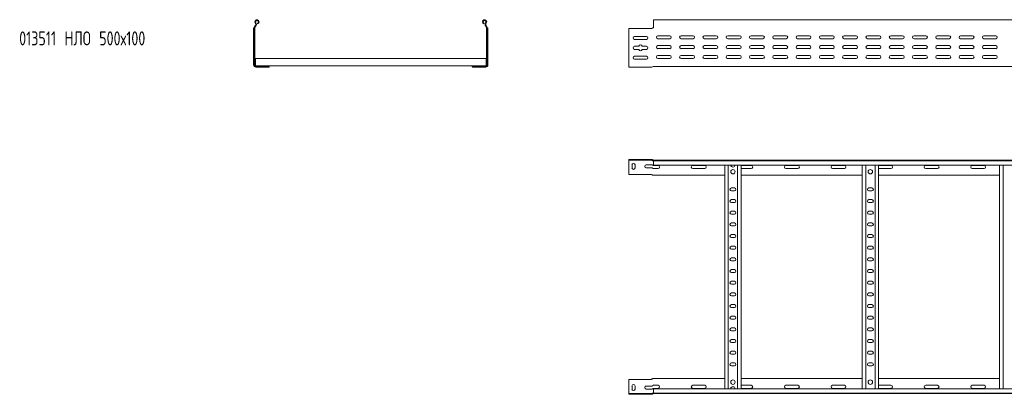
# Model space of a CAD drawing. Header units: millimetres. Extents: x -675 to 3662, y -5029 to -70.
# Tile 2 of 11: x -673 to 1441, y -3711 to -2908. Entities that reach past the tile are written whole.
import ezdxf

# ---------------------------------------------------------------- set-up
doc = ezdxf.new("R2010")
doc.units = ezdxf.units.MM
doc.styles.add('SLDTEXTSTYLE0', font='TXT', dxfattribs={"width": 0.7, "bigfont": 'bigfont'})

msp = doc.modelspace()

# ---------------------------------------------------------------- linework, layer by layer
at = {"color": 7, "linetype": 'Continuous', "lineweight": 15}
for p, q in [((-162.6, -2917), (-163, -2915.6)), ((323.3, -2917), (323.7, -2915.6)), ((3634.5, -2908.1), (687.5, -2908.1)), ((687.5, -2908.1), (687.5, -2915.6)), ((687.5, -2915.6), (687.5, -2920.9)), ((-171.2, -2926.6), (-171.1, -2926.2)), ((-171.2, -3005.1), (-171.2, -2926.6)), ((-170.4, -2925.6), (-170.2, -2925.6)), ((-170.2, -2925.6), (-169.7, -2925.6)), ((-169.7, -2925.4), (-169.7, -3005.1)), ((-168.2, -2925.4), (-168.2, -3005.1)), ((-167.7, -2920.9), (-168, -2921.2)), ((-166.6, -2921.9), (-166.9, -2922.3)), ((327.3, -2921.9), (327.6, -2922.3)), ((328.3, -2920.9), (328.7, -2921.2)), ((328.8, -2925.4), (328.8, -3005.1)), ((330.3, -2925.4), (330.3, -3005.1)), ((330.8, -2925.6), (330.3, -2925.6)), ((331.1, -2925.6), (330.8, -2925.6)), ((331.8, -2926.6), (331.8, -2926.2)), ((331.8, -3005.1), (331.8, -2926.6)), ((682.6, -2927.1), (634.5, -2927.1)), ((634.5, -2927.1), (634.5, -3005.1)), ((684.2, -2926.6), (684.7, -2926.2)), ((686.1, -2925.6), (686.4, -2925.6)), ((686.4, -2925.6), (687.5, -2925.6)), ((687.5, -2921.2), (687.5, -2920.9)), ((687.5, -2921.2), (687.5, -2925.1)), ((646.8, -2943.9), (672.3, -2943.9)), ((672.3, -2950.4), (646.8, -2950.4)), ((722.3, -2942.4), (696.8, -2942.4)), ((696.8, -2948.9), (722.3, -2948.9)), ((772.3, -2942.4), (746.8, -2942.4)), ((746.8, -2948.9), (772.3, -2948.9)), ((822.3, -2942.4), (796.8, -2942.4)), ((796.8, -2948.9), (822.3, -2948.9)), ((872.3, -2942.4), (846.8, -2942.4)), ((846.8, -2948.9), (872.3, -2948.9)), ((922.3, -2942.4), (896.8, -2942.4)), ((896.8, -2948.9), (922.3, -2948.9)), ((972.3, -2942.4), (946.8, -2942.4)), ((946.8, -2948.9), (972.3, -2948.9)), ((1022.3, -2942.4), (996.8, -2942.4)), ((996.8, -2948.9), (1022.3, -2948.9)), ((1072.3, -2942.4), (1046.8, -2942.4)), ((1046.8, -2948.9), (1072.3, -2948.9)), ((1122.3, -2942.4), (1096.8, -2942.4)), ((1096.8, -2948.9), (1122.3, -2948.9)), ((1172.3, -2942.4), (1146.8, -2942.4)), ((1146.8, -2948.9), (1172.3, -2948.9)), ((1222.3, -2942.4), (1196.8, -2942.4)), ((1196.8, -2948.9), (1222.3, -2948.9)), ((1272.3, -2942.4), (1246.8, -2942.4)), ((1246.8, -2948.9), (1272.3, -2948.9)), ((1322.3, -2942.4), (1296.8, -2942.4)), ((1296.8, -2948.9), (1322.3, -2948.9)), ((1372.3, -2942.4), (1346.8, -2942.4)), ((1346.8, -2948.9), (1372.3, -2948.9)), ((1422.3, -2942.4), (1396.8, -2942.4)), ((1396.8, -2948.9), (1422.3, -2948.9)), ((646.8, -2965.1), (656.3, -2965.1)), ((656.3, -2971.6), (646.8, -2971.6)), ((662.8, -2965.1), (672.3, -2965.1)), ((672.3, -2971.6), (662.8, -2971.6)), ((722.3, -2963.6), (696.8, -2963.6)), ((696.8, -2970.1), (722.3, -2970.1)), ((772.3, -2963.6), (746.8, -2963.6)), ((746.8, -2970.1), (772.3, -2970.1)), ((822.3, -2963.6), (796.8, -2963.6)), ((796.8, -2970.1), (822.3, -2970.1)), ((872.3, -2963.6), (846.8, -2963.6)), ((846.8, -2970.1), (872.3, -2970.1)), ((922.3, -2963.6), (896.8, -2963.6)), ((896.8, -2970.1), (922.3, -2970.1)), ((972.3, -2963.6), (946.8, -2963.6)), ((946.8, -2970.1), (972.3, -2970.1)), ((1022.3, -2963.6), (996.8, -2963.6)), ((996.8, -2970.1), (1022.3, -2970.1)), ((1072.3, -2963.6), (1046.8, -2963.6)), ((1046.8, -2970.1), (1072.3, -2970.1)), ((1122.3, -2963.6), (1096.8, -2963.6)), ((1096.8, -2970.1), (1122.3, -2970.1)), ((1172.3, -2963.6), (1146.8, -2963.6)), ((1146.8, -2970.1), (1172.3, -2970.1)), ((1222.3, -2963.6), (1196.8, -2963.6)), ((1196.8, -2970.1), (1222.3, -2970.1)), ((1272.3, -2963.6), (1246.8, -2963.6)), ((1246.8, -2970.1), (1272.3, -2970.1)), ((1322.3, -2963.6), (1296.8, -2963.6)), ((1296.8, -2970.1), (1322.3, -2970.1)), ((1372.3, -2963.6), (1346.8, -2963.6)), ((1346.8, -2970.1), (1372.3, -2970.1)), ((1422.3, -2963.6), (1396.8, -2963.6)), ((1396.8, -2970.1), (1422.3, -2970.1)), ((-167.2, -2991.2), (-167.2, -2993)), ((-167.2, -2991.2), (327.8, -2991.2)), ((-167.2, -2993), (-167.2, -3004.8)), ((327.8, -2991.2), (327.8, -2993)), ((327.8, -2993), (327.8, -3004.8)), ((646.8, -2986.4), (672.3, -2986.4)), ((672.3, -2992.9), (646.8, -2992.9)), ((722.3, -2984.9), (696.8, -2984.9)), ((696.8, -2991.4), (722.3, -2991.4)), ((772.3, -2984.9), (746.8, -2984.9)), ((746.8, -2991.4), (772.3, -2991.4)), ((822.3, -2984.9), (796.8, -2984.9)), ((796.8, -2991.4), (822.3, -2991.4)), ((845.7, -2991.2), (846.2, -2991.2)), ((872.3, -2984.9), (846.8, -2984.9)), ((846.8, -2991.4), (872.3, -2991.4)), ((869.8, -2991.2), (873.4, -2991.2)), ((922.3, -2984.9), (896.8, -2984.9)), ((896.8, -2991.4), (922.3, -2991.4)), ((972.3, -2984.9), (946.8, -2984.9)), ((946.8, -2991.4), (972.3, -2991.4)), ((1022.3, -2984.9), (996.8, -2984.9)), ((996.8, -2991.4), (1022.3, -2991.4)), ((1072.3, -2984.9), (1046.8, -2984.9)), ((1046.8, -2991.4), (1072.3, -2991.4)), ((1122.3, -2984.9), (1096.8, -2984.9)), ((1096.8, -2991.4), (1122.3, -2991.4)), ((1172.3, -2984.9), (1146.8, -2984.9)), ((1146.8, -2991.4), (1172.3, -2991.4)), ((1164.8, -2991.2), (1168.7, -2991.2)), ((1222.3, -2984.9), (1196.8, -2984.9)), ((1196.8, -2991.4), (1222.3, -2991.4)), ((1272.3, -2984.9), (1246.8, -2984.9)), ((1246.8, -2991.4), (1272.3, -2991.4)), ((1322.3, -2984.9), (1296.8, -2984.9)), ((1296.8, -2991.4), (1322.3, -2991.4)), ((1372.3, -2984.9), (1346.8, -2984.9)), ((1346.8, -2991.4), (1372.3, -2991.4)), ((1422.3, -2984.9), (1396.8, -2984.9)), ((1396.8, -2991.4), (1422.3, -2991.4)), ((-167.3, -3006), (-167.3, -3006.5)), ((-167.3, -3006), (-167.2, -3006)), ((-167.3, -3008), (-167.3, -3008.1)), ((-167.3, -3008.1), (-166.7, -3008.1)), ((-167.2, -3004.8), (-167.2, -3006.5)), ((-166.7, -3006.6), (-137.7, -3006.6)), ((-166.7, -3008.1), (-137.7, -3008.1)), ((-166.7, -3009.6), (-159.9, -3009.6)), ((-159.9, -3009.6), (-153.4, -3009.6)), ((-153.4, -3009.6), (-153.4, -3008.1)), ((-153.4, -3009.6), (-138.7, -3009.6)), ((-138.3, -3009.6), (-138.7, -3009.6)), ((-137.7, -3006.6), (298.3, -3006.6)), ((-137.7, -3006.6), (-137.7, -3008.1)), ((-137.7, -3008.6), (-137.7, -3008.1)), ((-137.7, -3008.9), (-137.7, -3008.6)), ((298.3, -3006.6), (298.3, -3008.1)), ((327.3, -3006.6), (298.3, -3006.6)), ((327.3, -3008.1), (298.3, -3008.1)), ((298.3, -3008.6), (298.3, -3008.1)), ((298.3, -3008.9), (298.3, -3008.6)), ((298.9, -3009.6), (299.4, -3009.6)), ((314.1, -3009.6), (299.4, -3009.6)), ((314.1, -3009.6), (314.1, -3008.1)), ((320.6, -3009.6), (314.1, -3009.6)), ((327.3, -3009.6), (320.6, -3009.6)), ((327.3, -3008.1), (327.9, -3008.1)), ((327.8, -3004.8), (327.8, -3006.5)), ((327.8, -3006), (327.9, -3006)), ((327.9, -3006.5), (327.9, -3006)), ((327.9, -3008.1), (327.9, -3008)), ((634.5, -3005.1), (634.5, -3009.6)), ((634.5, -3009.6), (684.2, -3009.6)), ((687.5, -3008.1), (855.1, -3008.1)), ((855.1, -3008.1), (861, -3008.1)), ((861, -3008.1), (1740.1, -3008.1)), ((634.5, -3207.9), (634.5, -3209.4)), ((682.6, -3207.9), (634.5, -3207.9)), ((634.5, -3209.4), (682.6, -3209.4)), ((634.5, -3212.4), (634.5, -3209.4)), ((634.5, -3239.9), (634.5, -3212.4)), ((682.6, -3207.9), (684.2, -3207.9)), ((684.2, -3209.4), (682.6, -3209.4)), ((684.2, -3207.9), (684.7, -3208)), ((684.7, -3209.5), (684.2, -3209.4)), ((687, -3209.4), (687.5, -3209.4)), ((687.5, -3209.4), (3634.5, -3209.4)), ((687.5, -3210.5), (687.5, -3209.4)), ((3634.5, -3210.5), (687.5, -3210.5)), ((687.5, -3219.6), (687.5, -3210.5)), ((641.3, -3225.7), (641.3, -3219.2)), ((647.8, -3219.2), (647.8, -3225.7)), ((671.8, -3219.2), (684.2, -3219.2)), ((684.2, -3225.7), (671.8, -3225.7)), ((687.5, -3219.6), (3634.5, -3219.6)), ((697.3, -3220.7), (687.5, -3220.7)), ((687.5, -3227.2), (697.3, -3227.2)), ((797.3, -3220.7), (771.8, -3220.7)), ((771.8, -3227.2), (797.3, -3227.2)), ((840.5, -3699.2), (840.5, -3219.6)), ((848, -3699.2), (848, -3219.6)), ((868, -3699.2), (868, -3219.6)), ((875.5, -3699.2), (875.5, -3219.6)), ((897.3, -3220.7), (875.5, -3220.7)), ((875.5, -3227.2), (897.3, -3227.2)), ((997.3, -3220.7), (971.8, -3220.7)), ((971.8, -3227.2), (997.3, -3227.2)), ((1097.3, -3220.7), (1071.8, -3220.7)), ((1071.8, -3227.2), (1097.3, -3227.2)), ((1135.5, -3699.2), (1135.5, -3219.6)), ((1143, -3699.2), (1143, -3219.6)), ((1163, -3699.2), (1163, -3219.6)), ((1170.5, -3699.2), (1170.5, -3219.6)), ((1197.3, -3220.7), (1171.8, -3220.7)), ((1171.8, -3227.2), (1197.3, -3227.2)), ((1297.3, -3220.7), (1271.8, -3220.7)), ((1271.8, -3227.2), (1297.3, -3227.2)), ((1397.3, -3220.7), (1371.8, -3220.7)), ((1371.8, -3227.2), (1397.3, -3227.2)), ((1430.5, -3699.2), (1430.5, -3219.6)), ((1438, -3699.2), (1438, -3219.6)), ((682.6, -3239.9), (634.5, -3239.9)), ((684.2, -3240.4), (684.7, -3240.8)), ((687.5, -3241.4), (686.1, -3241.4)), ((687.5, -3241.4), (840.5, -3241.4)), ((875.5, -3241.4), (1135.5, -3241.4)), ((1170.5, -3241.4), (1430.5, -3241.4)), ((861.3, -3268.7), (854.8, -3268.7)), ((854.8, -3275.2), (861.3, -3275.2)), ((1156.3, -3268.7), (1149.8, -3268.7)), ((1149.8, -3275.2), (1156.3, -3275.2)), ((861.3, -3293.7), (854.8, -3293.7)), ((1156.3, -3293.7), (1149.8, -3293.7)), ((854.8, -3300.2), (861.3, -3300.2)), ((861.3, -3318.7), (854.8, -3318.7)), ((1149.8, -3300.2), (1156.3, -3300.2)), ((1156.3, -3318.7), (1149.8, -3318.7)), ((854.8, -3325.2), (861.3, -3325.2)), ((1149.8, -3325.2), (1156.3, -3325.2)), ((861.3, -3343.7), (854.8, -3343.7)), ((854.8, -3350.2), (861.3, -3350.2)), ((1156.3, -3343.7), (1149.8, -3343.7)), ((1149.8, -3350.2), (1156.3, -3350.2)), ((861.3, -3368.7), (854.8, -3368.7)), ((854.8, -3375.2), (861.3, -3375.2)), ((1156.3, -3368.7), (1149.8, -3368.7)), ((1149.8, -3375.2), (1156.3, -3375.2)), ((861.3, -3393.7), (854.8, -3393.7)), ((854.8, -3400.2), (861.3, -3400.2)), ((1156.3, -3393.7), (1149.8, -3393.7)), ((1149.8, -3400.2), (1156.3, -3400.2)), ((861.3, -3418.7), (854.8, -3418.7)), ((1156.3, -3418.7), (1149.8, -3418.7)), ((854.8, -3425.2), (861.3, -3425.2)), ((861.3, -3443.7), (854.8, -3443.7)), ((1149.8, -3425.2), (1156.3, -3425.2)), ((1156.3, -3443.7), (1149.8, -3443.7)), ((854.8, -3450.2), (861.3, -3450.2)), ((1149.8, -3450.2), (1156.3, -3450.2)), ((861.3, -3468.7), (854.8, -3468.7)), ((854.8, -3475.2), (861.3, -3475.2)), ((1156.3, -3468.7), (1149.8, -3468.7)), ((1149.8, -3475.2), (1156.3, -3475.2)), ((861.3, -3493.7), (854.8, -3493.7)), ((854.8, -3500.2), (861.3, -3500.2)), ((1156.3, -3493.7), (1149.8, -3493.7)), ((1149.8, -3500.2), (1156.3, -3500.2)), ((861.3, -3518.7), (854.8, -3518.7)), ((854.8, -3525.2), (861.3, -3525.2)), ((1156.3, -3518.7), (1149.8, -3518.7)), ((1149.8, -3525.2), (1156.3, -3525.2)), ((861.3, -3543.7), (854.8, -3543.7)), ((854.8, -3550.2), (861.3, -3550.2)), ((1156.3, -3543.7), (1149.8, -3543.7)), ((1149.8, -3550.2), (1156.3, -3550.2)), ((861.3, -3568.7), (854.8, -3568.7)), ((1156.3, -3568.7), (1149.8, -3568.7)), ((854.8, -3575.2), (861.3, -3575.2)), ((861.3, -3593.7), (854.8, -3593.7)), ((1149.8, -3575.2), (1156.3, -3575.2)), ((1156.3, -3593.7), (1149.8, -3593.7)), ((854.8, -3600.2), (861.3, -3600.2)), ((1149.8, -3600.2), (1156.3, -3600.2)), ((861.3, -3618.7), (854.8, -3618.7)), ((854.8, -3625.2), (861.3, -3625.2)), ((1156.3, -3618.7), (1149.8, -3618.7)), ((1149.8, -3625.2), (1156.3, -3625.2)), ((861.3, -3643.7), (854.8, -3643.7)), ((854.8, -3650.2), (861.3, -3650.2)), ((1156.3, -3643.7), (1149.8, -3643.7)), ((1149.8, -3650.2), (1156.3, -3650.2)), ((684.2, -3678.4), (684.7, -3678)), ((687.5, -3677.4), (686.1, -3677.4)), ((687.5, -3677.4), (840.5, -3677.4)), ((875.5, -3677.4), (1135.5, -3677.4)), ((1170.5, -3677.4), (1430.5, -3677.4)), ((682.6, -3678.9), (634.5, -3678.9)), ((634.5, -3678.9), (634.5, -3706.4)), ((641.3, -3693.2), (641.3, -3699.7)), ((647.8, -3699.7), (647.8, -3693.2)), ((684.2, -3693.2), (671.8, -3693.2)), ((687.5, -3691.7), (697.3, -3691.7)), ((697.3, -3698.2), (687.5, -3698.2)), ((3634.5, -3699.2), (687.5, -3699.2)), ((687.5, -3699.2), (687.5, -3708.3)), ((771.8, -3691.7), (797.3, -3691.7)), ((797.3, -3698.2), (771.8, -3698.2)), ((875.5, -3691.7), (897.3, -3691.7)), ((897.3, -3698.2), (875.5, -3698.2)), ((971.8, -3691.7), (997.3, -3691.7)), ((997.3, -3698.2), (971.8, -3698.2)), ((1071.8, -3691.7), (1097.3, -3691.7)), ((1097.3, -3698.2), (1071.8, -3698.2)), ((1171.8, -3691.7), (1197.3, -3691.7)), ((1197.3, -3698.2), (1171.8, -3698.2)), ((1271.8, -3691.7), (1297.3, -3691.7)), ((1297.3, -3698.2), (1271.8, -3698.2)), ((1371.8, -3691.7), (1397.3, -3691.7)), ((1397.3, -3698.2), (1371.8, -3698.2)), ((634.5, -3706.4), (634.5, -3709.4)), ((634.5, -3710.9), (634.5, -3709.4)), ((634.5, -3709.4), (682.6, -3709.4)), ((682.6, -3710.9), (634.5, -3710.9)), ((671.8, -3699.7), (684.2, -3699.7)), ((684.2, -3709.4), (682.6, -3709.4)), ((682.6, -3710.9), (684.2, -3710.9)), ((684.7, -3709.3), (684.2, -3709.4)), ((684.2, -3710.9), (684.7, -3710.9)), ((687, -3709.4), (687.5, -3709.4)), ((687.5, -3708.3), (3634.5, -3708.3)), ((687.5, -3708.3), (687.5, -3709.4)), ((687.5, -3709.4), (3634.5, -3709.4))]:
    msp.add_line(p, q, dxfattribs=at)
at = {"color": 7, "linetype": 'Continuous', "lineweight": 15, "flags": 128}
for points in [[(1171.8, -3220.7), (1170.7, -3220.9), (1170.5, -3220.9)], [(1170.5, -3226.9), (1170.7, -3227), (1171.8, -3227.2)], [(1170.5, -3691.9), (1170.7, -3691.9), (1171.8, -3691.7)], [(1171.8, -3698.2), (1170.7, -3698), (1170.5, -3697.9)]]:
    msp.add_lwpolyline(points, dxfattribs=at)
at = {"color": 7, "linetype": 'Continuous', "lineweight": 15}
for centre in [(858, -3233.9), (1153, -3233.9), (858, -3684.9), (1153, -3684.9)]:
    msp.add_circle(centre, 4.75, dxfattribs=at)
for centre, radius, start, end in [((-164, -2912.7), 4.55, 288.1, 219.6816), ((-170.6, -2918.1), 4, 316.4649, 39.6816), ((-164, -2912.7), 3.05, 288.1, 219.6816), ((-170.6, -2918.1), 5.5, 316.4649, 39.6816), ((324.7, -2912.7), 4.55, 320.3184, 251.9), ((324.7, -2912.7), 3.05, 320.3184, 251.9), ((331.2, -2918.1), 5.5, 140.3184, 223.5351), ((331.2, -2918.1), 4, 140.3184, 223.5351), ((-163.7, -2925.4), 6, 136.4649, 180), ((-163.7, -2925.4), 4.5, 136.4649, 180), ((324.3, -2925.4), 4.5, 0, 43.5351), ((324.3, -2925.4), 6, 0, 43.5351), ((682.6, -2924.1), 3, 270, 303.007), ((687, -2925.1), 0.5, 270, 328.6677), ((646.8, -2947.1), 3.25, 90, 270), ((672.3, -2947.1), 3.25, 270, 90), ((696.8, -2945.6), 3.25, 90, 270), ((722.3, -2945.6), 3.25, 270, 90), ((746.8, -2945.6), 3.25, 90, 270), ((772.3, -2945.6), 3.25, 270, 90), ((796.8, -2945.6), 3.25, 90, 270), ((822.3, -2945.6), 3.25, 270, 90), ((846.8, -2945.6), 3.25, 90, 270), ((872.3, -2945.6), 3.25, 270, 90), ((896.8, -2945.6), 3.25, 90, 270), ((922.3, -2945.6), 3.25, 270, 90), ((946.8, -2945.6), 3.25, 90, 270), ((972.3, -2945.6), 3.25, 270, 90), ((996.8, -2945.6), 3.25, 90, 270), ((1022.3, -2945.6), 3.25, 270, 90), ((1046.8, -2945.6), 3.25, 90, 270), ((1072.3, -2945.6), 3.25, 270, 90), ((1096.8, -2945.6), 3.25, 90, 270), ((1122.3, -2945.6), 3.25, 270, 90), ((1146.8, -2945.6), 3.25, 90, 270), ((1172.3, -2945.6), 3.25, 270, 90), ((1196.8, -2945.6), 3.25, 90, 270), ((1222.3, -2945.6), 3.25, 270, 90), ((1246.8, -2945.6), 3.25, 90, 270), ((1272.3, -2945.6), 3.25, 270, 90), ((1296.8, -2945.6), 3.25, 90, 270), ((1322.3, -2945.6), 3.25, 270, 90), ((1346.8, -2945.6), 3.25, 90, 270), ((1372.3, -2945.6), 3.25, 270, 90), ((1396.8, -2945.6), 3.25, 90, 270), ((1422.3, -2945.6), 3.25, 270, 90), ((646.8, -2968.4), 3.25, 90, 270), ((659.5, -2965.1), 3.25, 0, 180), ((659.5, -2971.6), 3.25, 180, 0), ((672.3, -2968.4), 3.25, 270, 90), ((696.8, -2966.9), 3.25, 90, 270), ((722.3, -2966.9), 3.25, 270, 90), ((746.8, -2966.9), 3.25, 90, 270), ((772.3, -2966.9), 3.25, 270, 90), ((796.8, -2966.9), 3.25, 90, 270), ((822.3, -2966.9), 3.25, 270, 90), ((846.8, -2966.9), 3.25, 90, 270), ((872.3, -2966.9), 3.25, 270, 90), ((896.8, -2966.9), 3.25, 90, 270), ((922.3, -2966.9), 3.25, 270, 90), ((946.8, -2966.9), 3.25, 90, 270), ((972.3, -2966.9), 3.25, 270, 90), ((996.8, -2966.9), 3.25, 90, 270), ((1022.3, -2966.9), 3.25, 270, 90), ((1046.8, -2966.9), 3.25, 90, 270), ((1072.3, -2966.9), 3.25, 270, 90), ((1096.8, -2966.9), 3.25, 90, 270), ((1122.3, -2966.9), 3.25, 270, 90), ((1146.8, -2966.9), 3.25, 90, 270), ((1172.3, -2966.9), 3.25, 270, 90), ((1196.8, -2966.9), 3.25, 90, 270), ((1222.3, -2966.9), 3.25, 270, 90), ((1246.8, -2966.9), 3.25, 90, 270), ((1272.3, -2966.9), 3.25, 270, 90), ((1296.8, -2966.9), 3.25, 90, 270), ((1322.3, -2966.9), 3.25, 270, 90), ((1346.8, -2966.9), 3.25, 90, 270), ((1372.3, -2966.9), 3.25, 270, 90), ((1396.8, -2966.9), 3.25, 90, 270), ((1422.3, -2966.9), 3.25, 270, 90), ((646.8, -2989.6), 3.25, 90, 270), ((672.3, -2989.6), 3.25, 270, 90), ((696.8, -2988.1), 3.25, 90, 270), ((722.3, -2988.1), 3.25, 270, 90), ((746.8, -2988.1), 3.25, 90, 270), ((772.3, -2988.1), 3.25, 270, 90), ((796.8, -2988.1), 3.25, 90, 270), ((822.3, -2988.1), 3.25, 270, 90), ((846.8, -2988.1), 3.25, 90, 270), ((846.2, -2993), 1.8, 63.4372, 90), ((869.8, -2993), 1.8, 90, 116.5628), ((872.3, -2988.1), 3.25, 270, 90), ((896.8, -2988.1), 3.25, 90, 270), ((922.3, -2988.1), 3.25, 270, 90), ((946.8, -2988.1), 3.25, 90, 270), ((972.3, -2988.1), 3.25, 270, 90), ((996.8, -2988.1), 3.25, 90, 270), ((1022.3, -2988.1), 3.25, 270, 90), ((1046.8, -2988.1), 3.25, 90, 270), ((1072.3, -2988.1), 3.25, 270, 90), ((1096.8, -2988.1), 3.25, 90, 270), ((1122.3, -2988.1), 3.25, 270, 90), ((1146.8, -2988.1), 3.25, 90, 270), ((1164.8, -2993), 1.8, 90, 116.5628), ((1168.7, -2993), 1.8, 63.4372, 90), ((1172.3, -2988.1), 3.25, 270, 90), ((1196.8, -2988.1), 3.25, 90, 270), ((1222.3, -2988.1), 3.25, 270, 90), ((1246.8, -2988.1), 3.25, 90, 270), ((1272.3, -2988.1), 3.25, 270, 90), ((1296.8, -2988.1), 3.25, 90, 270), ((1322.3, -2988.1), 3.25, 270, 90), ((1346.8, -2988.1), 3.25, 90, 270), ((1372.3, -2988.1), 3.25, 270, 90), ((1396.8, -2988.1), 3.25, 90, 270), ((1422.3, -2988.1), 3.25, 270, 90), ((-166.7, -3005.1), 4.5, 180, 270), ((-166.7, -3005.1), 3, 180, 270), ((-166.7, -3005.1), 1.5, 180, 270), ((327.3, -3005.1), 3, 270, 0), ((327.3, -3005.1), 1.5, 270, 0), ((327.3, -3005.1), 4.5, 270, 0), ((684.2, -3006.6), 3, 270, 318.1897), ((687.5, -3009.6), 1.5, 90, 138.1897), ((684.2, -3210.9), 3, 41.8103, 49.797), ((687.5, -3207.9), 3, 241.8009, 260.4059), ((687.5, -3207.9), 1.5, 221.8103, 270), ((644.5, -3219.2), 3.25, 0, 180), ((644.5, -3225.7), 3.25, 180, 0), ((671.8, -3222.4), 3.25, 90, 270), ((697.3, -3223.9), 3.25, 270, 90), ((771.8, -3223.9), 3.25, 90, 270), ((797.3, -3223.9), 3.25, 270, 90), ((858, -3219.3), 4.75, 183.9233, 356.0767), ((897.3, -3223.9), 3.25, 270, 90), ((971.8, -3223.9), 3.25, 90, 270), ((997.3, -3223.9), 3.25, 270, 90), ((1071.8, -3223.9), 3.25, 90, 270), ((1097.3, -3223.9), 3.25, 270, 90), ((1197.3, -3223.9), 3.25, 270, 90), ((1271.8, -3223.9), 3.25, 90, 270), ((1297.3, -3223.9), 3.25, 270, 90), ((1371.8, -3223.9), 3.25, 90, 270), ((1397.3, -3223.9), 3.25, 270, 90), ((682.6, -3242.9), 3, 56.993, 90), ((854.8, -3271.9), 3.25, 90, 270), ((861.3, -3271.9), 3.25, 270, 90), ((1149.8, -3271.9), 3.25, 90, 270), ((1156.3, -3271.9), 3.25, 270, 90), ((854.8, -3296.9), 3.25, 90, 270), ((861.3, -3296.9), 3.25, 270, 90), ((1149.8, -3296.9), 3.25, 90, 270), ((1156.3, -3296.9), 3.25, 270, 90), ((854.8, -3321.9), 3.25, 90, 270), ((861.3, -3321.9), 3.25, 270, 90), ((1149.8, -3321.9), 3.25, 90, 270), ((1156.3, -3321.9), 3.25, 270, 90), ((854.8, -3346.9), 3.25, 90, 270), ((861.3, -3346.9), 3.25, 270, 90), ((1149.8, -3346.9), 3.25, 90, 270), ((1156.3, -3346.9), 3.25, 270, 90), ((854.8, -3371.9), 3.25, 90, 270), ((861.3, -3371.9), 3.25, 270, 90), ((1149.8, -3371.9), 3.25, 90, 270), ((1156.3, -3371.9), 3.25, 270, 90), ((854.8, -3396.9), 3.25, 90, 270), ((861.3, -3396.9), 3.25, 270, 90), ((1149.8, -3396.9), 3.25, 90, 270), ((1156.3, -3396.9), 3.25, 270, 90), ((854.8, -3421.9), 3.25, 90, 270), ((861.3, -3421.9), 3.25, 270, 90), ((1149.8, -3421.9), 3.25, 90, 270), ((1156.3, -3421.9), 3.25, 270, 90), ((854.8, -3446.9), 3.25, 90, 270), ((861.3, -3446.9), 3.25, 270, 90), ((1149.8, -3446.9), 3.25, 90, 270), ((1156.3, -3446.9), 3.25, 270, 90), ((854.8, -3471.9), 3.25, 90, 270), ((861.3, -3471.9), 3.25, 270, 90), ((1149.8, -3471.9), 3.25, 90, 270), ((1156.3, -3471.9), 3.25, 270, 90), ((854.8, -3496.9), 3.25, 90, 270), ((861.3, -3496.9), 3.25, 270, 90), ((1149.8, -3496.9), 3.25, 90, 270), ((1156.3, -3496.9), 3.25, 270, 90), ((854.8, -3521.9), 3.25, 90, 270), ((861.3, -3521.9), 3.25, 270, 90), ((1149.8, -3521.9), 3.25, 90, 270), ((1156.3, -3521.9), 3.25, 270, 90), ((854.8, -3546.9), 3.25, 90, 270), ((861.3, -3546.9), 3.25, 270, 90), ((1149.8, -3546.9), 3.25, 90, 270), ((1156.3, -3546.9), 3.25, 270, 90), ((854.8, -3571.9), 3.25, 90, 270), ((861.3, -3571.9), 3.25, 270, 90), ((1149.8, -3571.9), 3.25, 90, 270), ((1156.3, -3571.9), 3.25, 270, 90), ((854.8, -3596.9), 3.25, 90, 270), ((861.3, -3596.9), 3.25, 270, 90), ((1149.8, -3596.9), 3.25, 90, 270), ((1156.3, -3596.9), 3.25, 270, 90), ((854.8, -3621.9), 3.25, 90, 270), ((861.3, -3621.9), 3.25, 270, 90), ((1149.8, -3621.9), 3.25, 90, 270), ((1156.3, -3621.9), 3.25, 270, 90), ((854.8, -3646.9), 3.25, 90, 270), ((861.3, -3646.9), 3.25, 270, 90), ((1149.8, -3646.9), 3.25, 90, 270), ((1156.3, -3646.9), 3.25, 270, 90), ((644.5, -3693.2), 3.25, 0, 180), ((671.8, -3696.4), 3.25, 90, 270), ((682.6, -3675.9), 3, 270, 303.007), ((697.3, -3694.9), 3.25, 270, 90), ((771.8, -3694.9), 3.25, 90, 270), ((797.3, -3694.9), 3.25, 270, 90), ((858, -3699.5), 4.75, 3.9233, 176.0767), ((897.3, -3694.9), 3.25, 270, 90), ((971.8, -3694.9), 3.25, 90, 270), ((997.3, -3694.9), 3.25, 270, 90), ((1071.8, -3694.9), 3.25, 90, 270), ((1097.3, -3694.9), 3.25, 270, 90), ((1197.3, -3694.9), 3.25, 270, 90), ((1271.8, -3694.9), 3.25, 90, 270), ((1297.3, -3694.9), 3.25, 270, 90), ((1371.8, -3694.9), 3.25, 90, 270), ((1397.3, -3694.9), 3.25, 270, 90), ((644.5, -3699.7), 3.25, 180, 0), ((687.5, -3710.9), 3, 99.5941, 118.1991), ((684.2, -3707.9), 3, 310.203, 318.1897), ((687.5, -3710.9), 1.5, 90, 138.1897)]:
    msp.add_arc(centre, radius, start, end, dxfattribs=at)
for points, knots in [([(-171.1, -2926.2), (-171.1, -2926.1), (-171.1, -2925.9), (-170.9, -2925.7), (-170.7, -2925.6), (-170.5, -2925.6), (-170.4, -2925.6)], [0, 0, 0, 0, 0.155649, 0.514564, 0.854568, 1, 1, 1, 1]), ([(331.8, -2926.2), (331.8, -2926.1), (331.7, -2925.9), (331.6, -2925.7), (331.4, -2925.6), (331.2, -2925.6), (331.1, -2925.6)], [0, 0, 0, 0, 0.155649, 0.514564, 0.854568, 1, 1, 1, 1]), ([(684.7, -2926.2), (684.8, -2926.1), (685, -2925.9), (685.4, -2925.7), (685.8, -2925.6), (686.1, -2925.6), (686.1, -2925.6)], [0, 0, 0, 0, 0.155649, 0.514564, 0.854568, 1, 1, 1, 1]), ([(687.5, -2925.4), (687.5, -2925.3), (687.5, -2925.2), (687.5, -2925.1), (687.5, -2925.1)], [0, 0, 0, 0, 0.614497, 1, 1, 1, 1]), ([(-159.2, -3009.1), (-159.3, -3009.2), (-159.6, -3009.4), (-159.9, -3009.6), (-159.9, -3009.6), (-159.9, -3009.6)], [0, 0, 0, 0, 0.407021, 0.751647, 1, 1, 1, 1]), ([(-158.7, -3008.6), (-158.8, -3008.7), (-158.9, -3008.9), (-159.1, -3009.1), (-159.2, -3009.1)], [0, 0, 0, 0, 0.771658, 1, 1, 1, 1]), ([(-158.4, -3008.1), (-158.4, -3008.1), (-158.4, -3008.1), (-158.6, -3008.3), (-158.7, -3008.5), (-158.7, -3008.6)], [0, 0, 0, 0, 0.346327, 0.691474, 1, 1, 1, 1]), ([(-153.4, -3009.6), (-153.4, -3009.6), (-153.3, -3009.6), (-153.1, -3009.4), (-152.8, -3009.2), (-152.7, -3009.1)], [0, 0, 0, 0, 0.333665, 0.666043, 1, 1, 1, 1]), ([(-152.7, -3009.1), (-152.5, -3009), (-152.3, -3008.8), (-152.2, -3008.6), (-152.2, -3008.6)], [0, 0, 0, 0, 0.771596, 1, 1, 1, 1]), ([(-152.2, -3008.6), (-152.1, -3008.5), (-152, -3008.3), (-151.9, -3008.1), (-151.9, -3008.1), (-151.9, -3008.1)], [0, 0, 0, 0, 0.406592, 0.81534, 1, 1, 1, 1]), ([(-137.7, -3008.9), (-137.7, -3009), (-137.7, -3009.3), (-137.9, -3009.5), (-138.2, -3009.5), (-138.3, -3009.6)], [0, 0, 0, 0, 0.373783, 0.74931, 1, 1, 1, 1]), ([(298.3, -3008.9), (298.4, -3009), (298.4, -3009.3), (298.6, -3009.5), (298.8, -3009.5), (298.9, -3009.6)], [0, 0, 0, 0, 0.3737828, 0.7493097, 1, 1, 1, 1]), ([(312.9, -3008.6), (312.8, -3008.5), (312.7, -3008.3), (312.6, -3008.1), (312.6, -3008.1), (312.6, -3008.1)], [0, 0, 0, 0, 0.406592, 0.81534, 1, 1, 1, 1]), ([(313.3, -3009.1), (313.2, -3009), (313, -3008.8), (312.9, -3008.6), (312.9, -3008.6)], [0, 0, 0, 0, 0.771596, 1, 1, 1, 1]), ([(314.1, -3009.6), (314.1, -3009.6), (314, -3009.6), (313.8, -3009.4), (313.5, -3009.2), (313.3, -3009.1)], [0, 0, 0, 0, 0.333665, 0.666043, 1, 1, 1, 1]), ([(319.1, -3008.1), (319.1, -3008.1), (319.1, -3008.1), (319.2, -3008.3), (319.3, -3008.5), (319.4, -3008.6)], [0, 0, 0, 0, 0.346327, 0.691474, 1, 1, 1, 1]), ([(319.4, -3008.6), (319.5, -3008.7), (319.6, -3008.9), (319.8, -3009.1), (319.8, -3009.1)], [0, 0, 0, 0, 0.771658, 1, 1, 1, 1]), ([(319.8, -3009.1), (320, -3009.2), (320.3, -3009.4), (320.6, -3009.6), (320.6, -3009.6), (320.6, -3009.6)], [0, 0, 0, 0, 0.407021, 0.751647, 1, 1, 1, 1]), ([(684.7, -3208), (684.8, -3208), (685, -3208), (685.4, -3208.2), (685.8, -3208.4), (686.1, -3208.6), (686.1, -3208.6)], [0, 0, 0, 0, 0.155649, 0.514564, 0.854568, 1, 1, 1, 1]), ([(685.3, -3209.9), (685.2, -3209.8), (685, -3209.6), (684.8, -3209.6), (684.7, -3209.5)], [0, 0, 0, 0, 0.52463, 1, 1, 1, 1]), ([(686.1, -3210.6), (685.9, -3210.4), (685.6, -3210.2), (685.4, -3210), (685.3, -3209.9)], [0, 0, 0, 0, 0.747394, 1, 1, 1, 1]), ([(687.5, -3210.9), (687.5, -3210.9), (687.5, -3210.9), (687.4, -3210.9), (687.3, -3210.9), (687.2, -3210.9), (687.1, -3210.9), (687, -3210.9)], [0, 0, 0, 0, 0.214041, 0.428088, 0.641869, 0.854622, 1, 1, 1, 1]), ([(687.5, -3209.4), (687.5, -3209.4), (687.5, -3209.4), (687.5, -3209.4), (687.5, -3209.4)], [0, 0, 0, 0, 0.614497, 1, 1, 1, 1]), ([(684.2, -3219.2), (684.3, -3219.2), (684.6, -3219.2), (685, -3219.3), (685.2, -3219.4), (685.3, -3219.5)], [0, 0, 0, 0, 0.346327, 0.691474, 1, 1, 1, 1]), ([(685.3, -3226), (685.2, -3225.9), (684.9, -3225.8), (684.5, -3225.7), (684.3, -3225.7), (684.2, -3225.7)], [0, 0, 0, 0, 0.406592, 0.81534, 1, 1, 1, 1]), ([(685.3, -3219.5), (685.5, -3219.6), (685.6, -3219.7), (685.8, -3219.9), (685.9, -3219.9)], [0, 0, 0, 0, 0.771658, 1, 1, 1, 1]), ([(685.9, -3226.4), (685.7, -3226.3), (685.5, -3226.1), (685.4, -3226), (685.3, -3226)], [0, 0, 0, 0, 0.771596, 1, 1, 1, 1]), ([(685.9, -3219.9), (686.1, -3220.1), (686.4, -3220.4), (687, -3220.6), (687.4, -3220.7), (687.5, -3220.7)], [0, 0, 0, 0, 0.407021, 0.751647, 1, 1, 1, 1]), ([(687.5, -3227.2), (687.3, -3227.2), (686.9, -3227.1), (686.3, -3226.8), (686, -3226.6), (685.9, -3226.4)], [0, 0, 0, 0, 0.333665, 0.666043, 1, 1, 1, 1]), ([(684.7, -3240.8), (684.7, -3240.8), (684.9, -3241), (685.1, -3241.1), (685.3, -3241.2), (685.3, -3241.2)], [0, 0, 0, 0, 0.131563, 0.745362, 1, 1, 1, 1]), ([(685.3, -3241.2), (685.5, -3241.3), (685.7, -3241.4), (686.1, -3241.4), (686.1, -3241.4)], [0, 0, 0, 0, 0.747776, 1, 1, 1, 1]), ([(684.7, -3678), (684.7, -3678), (684.9, -3677.9), (685.1, -3677.7), (685.3, -3677.6), (685.3, -3677.6)], [0, 0, 0, 0, 0.1315633, 0.7453615, 1, 1, 1, 1]), ([(685.3, -3677.6), (685.5, -3677.5), (685.7, -3677.4), (686.1, -3677.4), (686.1, -3677.4)], [0, 0, 0, 0, 0.7477764, 1, 1, 1, 1]), ([(685.3, -3692.9), (685.2, -3692.9), (684.9, -3693.1), (684.5, -3693.2), (684.3, -3693.2), (684.2, -3693.2)], [0, 0, 0, 0, 0.406592, 0.81534, 1, 1, 1, 1]), ([(684.2, -3699.7), (684.3, -3699.7), (684.6, -3699.6), (685, -3699.5), (685.2, -3699.4), (685.3, -3699.4)], [0, 0, 0, 0, 0.346327, 0.691474, 1, 1, 1, 1]), ([(685.9, -3692.4), (685.7, -3692.6), (685.5, -3692.7), (685.4, -3692.8), (685.3, -3692.9)], [0, 0, 0, 0, 0.771596, 1, 1, 1, 1]), ([(685.3, -3699.4), (685.5, -3699.3), (685.6, -3699.2), (685.8, -3699), (685.9, -3698.9)], [0, 0, 0, 0, 0.771658, 1, 1, 1, 1]), ([(687.5, -3691.7), (687.3, -3691.7), (686.9, -3691.7), (686.3, -3692), (686, -3692.3), (685.9, -3692.4)], [0, 0, 0, 0, 0.333665, 0.666043, 1, 1, 1, 1]), ([(685.9, -3698.9), (686.1, -3698.8), (686.4, -3698.4), (687, -3698.2), (687.4, -3698.2), (687.5, -3698.2)], [0, 0, 0, 0, 0.407021, 0.751647, 1, 1, 1, 1]), ([(685.3, -3708.9), (685.2, -3709), (685, -3709.2), (684.8, -3709.3), (684.7, -3709.3)], [0, 0, 0, 0, 0.52463, 1, 1, 1, 1]), ([(684.7, -3710.9), (684.8, -3710.9), (685, -3710.8), (685.4, -3710.7), (685.8, -3710.4), (686.1, -3710.3), (686.1, -3710.2)], [0, 0, 0, 0, 0.155649, 0.514564, 0.854568, 1, 1, 1, 1]), ([(686.1, -3708.3), (685.9, -3708.4), (685.6, -3708.6), (685.4, -3708.9), (685.3, -3708.9)], [0, 0, 0, 0, 0.747394, 1, 1, 1, 1]), ([(687.5, -3707.9), (687.5, -3707.9), (687.5, -3707.9), (687.4, -3707.9), (687.3, -3707.9), (687.2, -3707.9), (687.1, -3708), (687, -3708)], [0, 0, 0, 0, 0.214041, 0.428088, 0.641869, 0.854622, 1, 1, 1, 1]), ([(687.5, -3709.4), (687.5, -3709.4), (687.5, -3709.4), (687.5, -3709.4), (687.5, -3709.4)], [0, 0, 0, 0, 0.614497, 1, 1, 1, 1])]:
    msp.add_open_spline(points, degree=3, knots=knots, dxfattribs=at)

# ---------------------------------------------------------------- texts
at = {"color": 7, "linetype": 'Continuous', "lineweight": 0, "insert": (-674.5, -2933.1), "char_height": 30, "attachment_point": 1, "style": 'SLDTEXTSTYLE0'}
msp.add_mtext('013511 \\M+1844E\\M+1844C\\M+1844F 500\\M+18487100', dxfattribs=at)

doc.saveas('drawing.dxf')
